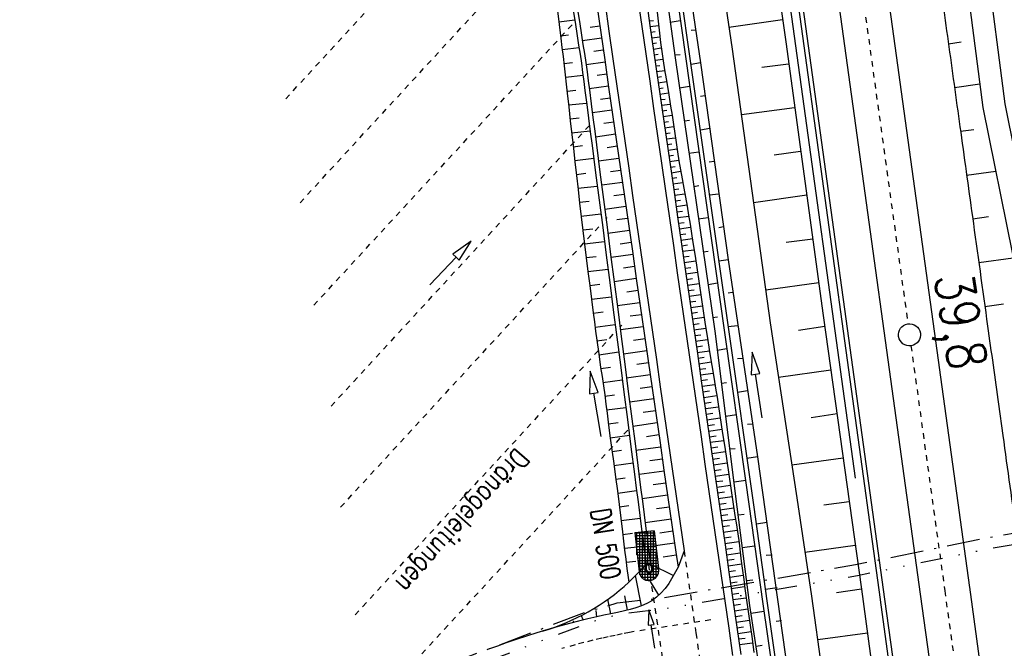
# Model space of a CAD drawing. Extents: x 446457 to 447032, y 444506 to 445688.
# Tile 33 of 83: x 446632 to 446721, y 444925 to 444982. Entities that reach past the tile are written whole.
import ezdxf

# ---------------------------------------------------------------- set-up
doc = ezdxf.new("R2010")
doc.units = 0
doc.header["$LTSCALE"] = 2
doc.header["$MEASUREMENT"] = 0
for name, pattern in [('ACAD_ISO03W100', [0.5, 0.25, -0.25]), ('ACAD_ISO10W100W', [0.5, 0.25, -0.25]), ('AUSGEZOGEN', [0]), ('BAB-FM2', [2.6, 1.5, -0.5, 0.1, -0.5]), ('GETRENNTX3', [3.25, 1, -0.75, 0, -0.75, 0, -0.75]), ('PUNKTX2', [0.5, 0.25, -0.25]), ('STRICHLINIEX2', [0.5, 0.25, -0.25])]:
    doc.linetypes.add(name, pattern=pattern)
for name, color, linetype in [('BAB_FM', 5, 'BAB-FM2'), ('DB-Bahnachse', 7, 'CONTINUOUS'), ('DB-Böschungen', 15, 'CONTINUOUS'), ('DB-Gleisachse', 7, 'CONTINUOUS'), ('DB-GRABEN', 15, 'AUSGEZOGEN'), ('DB-Kabelanlagen', 15, 'CONTINUOUS'), ('DB-Lärmschutz-_Stützwände', 15, 'CONTINUOUS'), ('DB-vorhandene_Dränagen', 15, 'CONTINUOUS'), ('DB-Wegböschungen', 15, 'CONTINUOUS'), ('DB-Wege', 15, 'CONTINUOUS'), ('FBRTOP', 250, 'AUSGEZOGEN'), ('MULDE', 250, 'AUSGEZOGEN'), ('TELEKOM', 4, 'GETRENNTX3')]:
    doc.layers.add(name, color=color, linetype=linetype)
doc.styles.add('ROMANS', font='romans.shx', dxfattribs={"width": 0.8})

msp = doc.modelspace()

# ---------------------------------------------------------------- linework, layer by layer
at = {"layer": 'BAB_FM', "flags": 128}
msp.add_lwpolyline([(446636.155, 444910.669), (446682.966, 444928.405), (446685.697, 444929.181), (446689.979, 444929.683), (446707.256, 444932.65), (446718.878, 444935.032), (446730.2, 444937.013), (446744.387, 444939.464)], dxfattribs=at)
at = {"layer": 'DB-Bahnachse', "linetype": 'ACAD_ISO10W100W'}
for p, q in [((446698.609, 445051.521), (446712.004, 444954.441)), ((446712.278, 444952.459), (446715.337, 444930.291)), ((446715.332, 444930.29), (446725.718, 444855.385))]:
    msp.add_line(p, q, dxfattribs=at)
at = {"layer": 'DB-Bahnachse', "linetype": 'Continuous'}
msp.add_ellipse((446712.141, 444953.45), major_axis=(-0.707, 0.707), ratio=1, start_param=2.514591, end_param=8.797776, dxfattribs=at)
at = {"layer": 'DB-Böschungen', "linetype": 'Continuous'}
for p, q in [((446697.542, 445004.692), (446700.94, 444979.942)), ((446692.392, 445003.993), (446696.09, 444979.292)), ((446700.641, 444981.942), (446695.791, 444981.242)), ((446700.94, 444979.942), (446704.339, 444955.192)), ((446696.09, 444979.292), (446699.538, 444954.542)), ((446701.19, 444977.942), (446698.79, 444977.642)), ((446701.74, 444973.992), (446696.94, 444973.342)), ((446702.29, 444970.042), (446699.89, 444969.692)), ((446702.839, 444966.092), (446698.039, 444965.392)), ((446703.389, 444962.092), (446700.989, 444961.792)), ((446703.939, 444958.142), (446699.139, 444957.492)), ((446704.339, 444955.192), (446707.787, 444930.441)), ((446699.538, 444954.542), (446701.94, 444938.692)), ((446704.488, 444954.192), (446702.088, 444953.842)), ((446705.038, 444950.242), (446700.288, 444949.592)), ((446705.588, 444946.292), (446703.238, 444945.942)), ((446706.138, 444942.292), (446701.487, 444941.642)), ((446701.937, 444938.692), (446703.287, 444929.792)), ((446706.687, 444938.342), (446704.387, 444938.042)), ((446707.237, 444934.392), (446702.687, 444933.742)), ((446707.787, 444930.441), (446705.537, 444930.092)), ((446707.787, 444930.441), (446711.185, 444905.641)), ((446703.287, 444929.792), (446706.685, 444905.042)), ((446708.336, 444926.441), (446703.836, 444925.842))]:
    msp.add_line(p, q, dxfattribs=at)
at = {"layer": 'DB-Böschungen'}
for p, q in [((446715.668, 444979.786), (446716.835, 444979.948)), ((446716.217, 444975.824), (446718.517, 444976.143)), ((446716.767, 444971.862), (446717.964, 444972.028)), ((446717.316, 444967.9), (446719.954, 444968.266)), ((446717.866, 444963.938), (446719.307, 444964.138)), ((446718.416, 444959.976), (446721.54, 444960.41)), ((446718.966, 444956.014), (446720.65, 444956.248))]:
    msp.add_line(p, q, dxfattribs=at)
for points in [[(446711.416, 445030.863), (446710.532, 445029.186), (446709.667, 445027.545, 0.077913), (446709.366, 445026.666, 0.077759), (446709.348, 445025.736, 0.000152), (446709.483, 445024.756, 0.000128), (446709.644, 445023.591, 0.000001), (446710.729, 445015.744, 0.000102), (446710.743, 445015.641, 0.000225), (446711.293, 445011.691, -0.000047), (446711.843, 445007.741, -0.000121), (446712.55, 445002.643, -0.00009), (446713.492, 444995.841, -0.001346), (446714.606, 444987.618, 0.001451), (446715.64, 444979.991, 0.000022), (446716.71, 444972.28, 0.00002), (446717.839, 444964.141, 0.000001), (446719.213, 444954.241, -0.000001), (446720.197, 444947.158, -0.000021)], [(446720.197, 444947.158, 0), (446720.588, 444944.34, -0.000021), (446721.861, 444935.165, -0.000029), (446722.786, 444928.49, -0.002076), (446723.586, 444922.54, 0.002062), (446724.385, 444916.59, 0.000001), (446725.21, 444910.64, -0.000001), (446726.034, 444904.69), (446727.684, 444892.79, -0.000854), (446728.612, 444886.001, 0.000446), (446730.382, 444872.99, 0.000157), (446732.831, 444855.14, 0.000129), (446735.829, 444833.389, 0.000159), (446738.898, 444811.216, 0.000371), (446740.226, 444801.689, 0.000108), (446740.815, 444797.499, 0.000023), (446743.574, 444777.889, 0.000089), (446747.32, 444751.314, 0.000421), (446748.115, 444745.715, 0.00098), (446748.299, 444744.447, -0.000042), (446752.686, 444714.558, -0.000256), (446753.859, 444706.53, -0.000116), (446756.426, 444688.877)]]:
    msp.add_lwpolyline(points, format="xyb", dxfattribs=at)
at = {"layer": 'DB-Gleisachse', "linetype": 'Continuous'}
for p, q in [((446681.452, 445192.327), (446717.565, 444930.598)), ((446677.008, 445191.614), (446713.108, 444929.983)), ((446713.104, 444929.981), (446730.914, 444801.53)), ((446717.561, 444930.599), (446735.371, 444802.148))]:
    msp.add_line(p, q, dxfattribs=at)
at = {"layer": 'DB-GRABEN', "linetype": 'Continuous'}
for p, q in [((446687.58, 445003.267), (446690.928, 444978.517)), ((446688.33, 445003.367), (446691.878, 444978.617)), ((446688.73, 445003.417), (446692.228, 444978.667)), ((446689.679, 445001.767), (446693.228, 444978.067)), ((446691.378, 444981.867), (446690.478, 444981.717)), ((446692.778, 444981.017), (446692.378, 444980.967)), ((446690.878, 444978.767), (446691.378, 444978.817)), ((446690.928, 444978.517), (446694.526, 444953.767)), ((446691.878, 444978.617), (446695.376, 444953.867)), ((446692.228, 444978.667), (446695.776, 444953.917)), ((446693.228, 444978.067), (446692.378, 444977.917)), ((446693.228, 444978.067), (446695.726, 444960.217)), ((446692.227, 444975.917), (446691.327, 444975.767)), ((446693.627, 444975.067), (446693.227, 444975.017)), ((446691.777, 444972.817), (446692.227, 444972.867)), ((446694.077, 444972.117), (446693.227, 444971.967)), ((446693.077, 444969.967), (446692.177, 444969.867)), ((446694.477, 444969.117), (446694.027, 444969.067)), ((446692.627, 444966.867), (446693.077, 444966.967)), ((446694.877, 444966.167), (446694.027, 444966.067)), ((446693.926, 444964.017), (446693.026, 444963.917)), ((446695.326, 444963.217), (446694.876, 444963.117)), ((446693.476, 444960.967), (446693.926, 444961.017)), ((446695.726, 444960.217), (446694.876, 444960.117)), ((446695.726, 444960.217), (446698.375, 444942.416)), ((446694.776, 444958.117), (446693.926, 444957.967)), ((446696.126, 444957.267), (446695.726, 444957.217)), ((446694.326, 444955.017), (446694.776, 444955.067)), ((446695.376, 444953.867), (446697.325, 444940.067)), ((446696.576, 444954.267), (446695.726, 444954.167)), ((446695.776, 444953.917), (446698.014, 444938.065)), ((446694.526, 444953.767), (446696.533, 444937.868)), ((446695.625, 444952.167), (446694.725, 444952.017)), ((446697.025, 444951.317), (446696.575, 444951.267)), ((446697.912, 444951.865), (446697.811, 444949.828)), ((446698.603, 444949.946), (446697.912, 444951.865)), ((446697.811, 444949.828), (446698.207, 444949.887)), ((446698.207, 444949.887), (446698.603, 444949.946)), ((446698.796, 444945.93), (446698.207, 444949.887)), ((446695.125, 444949.067), (446695.575, 444949.117)), ((446697.475, 444948.367), (446696.575, 444948.217)), ((446696.475, 444946.217), (446695.525, 444946.067)), ((446697.925, 444945.366), (446697.475, 444945.317)), ((446695.875, 444943.117), (446696.375, 444943.167)), ((446698.375, 444942.416), (446697.425, 444942.267)), ((446698.375, 444942.416), (446703.422, 444906.766)), ((446697.325, 444940.267), (446696.275, 444940.117)), ((446697.336, 444940.068), (446698.874, 444929.116)), ((446696.524, 444937.867), (446697.674, 444928.967)), ((446698.024, 444938.067), (446699.274, 444929.166)), ((446696.674, 444937.167), (446697.174, 444937.217)), ((446699.274, 444936.466), (446698.274, 444936.316)), ((446698.124, 444934.317), (446697.024, 444934.167)), ((446699.724, 444933.516), (446699.174, 444933.466)), ((446697.424, 444931.217), (446697.974, 444931.267)), ((446700.174, 444930.566), (446699.124, 444930.416)), ((446697.674, 444928.967), (446701.422, 444904.216)), ((446698.874, 444929.116), (446702.422, 444904.366)), ((446699.274, 444929.166), (446702.822, 444904.416)), ((446698.974, 444928.416), (446697.824, 444928.217)), ((446700.574, 444927.566), (446700.074, 444927.516)), ((446698.273, 444925.267), (446698.823, 444925.366))]:
    msp.add_line(p, q, dxfattribs=at)
at = {"layer": 'DB-Kabelanlagen', "linetype": 'Continuous'}
for p, q in [((446673.392, 445191.115), (446709.492, 444929.484)), ((446673.789, 445191.169), (446709.888, 444929.539)), ((446709.488, 444929.48), (446727.298, 444801.029)), ((446709.885, 444929.535), (446727.694, 444801.084))]:
    msp.add_line(p, q, dxfattribs=at)
at = {"layer": 'DB-Lärmschutz-_Stützwände', "linetype": 'Continuous'}
msp.add_line((446693.688, 445038.532), (446707.22, 444940.461), dxfattribs=at)
at = {"layer": 'DB-vorhandene_Dränagen', "linetype": 'ACAD_ISO03W100'}
for p, q in [((446655.691, 444974.798), (446679.021, 445000.137)), ((446656.988, 444965.394), (446680.456, 444990.883)), ((446658.233, 444956.119), (446681.866, 444981.786)), ((446659.803, 444946.998), (446683.184, 444972.392)), ((446684.678, 444963.937), (446684.792, 444964.061)), ((446660.659, 444937.85), (446684.324, 444963.552)), ((446685.942, 444954.145), (446686.104, 444954.321)), ((446661.972, 444928.111), (446685.588, 444953.761)), ((446663.273, 444919.436), (446686.731, 444944.913))]:
    msp.add_line(p, q, dxfattribs=at)
at = {"layer": 'DB-vorhandene_Dränagen', "linetype": 'Continuous'}
for p, q in [((446672.49, 444961.932), (446670.822, 444960.757)), ((446671.402, 444960.206), (446672.49, 444961.932)), ((446668.721, 444957.964), (446671.112, 444960.481)), ((446670.822, 444960.757), (446671.112, 444960.481)), ((446671.112, 444960.481), (446671.402, 444960.206))]:
    msp.add_line(p, q, dxfattribs=at)
at = {"layer": 'DB-Wegböschungen', "linetype": 'Continuous'}
for p, q in [((446683.845, 444983.273), (446684.203, 444980.798)), ((446688.299, 444983.916), (446688.657, 444981.442)), ((446689.148, 444984.039), (446689.428, 444981.554)), ((446680.276, 444982.757), (446680.428, 444981.516)), ((446681.685, 444982.96), (446681.876, 444981.725)), ((446682.081, 444983.018), (446682.271, 444981.782)), ((446680.398, 444981.76), (446681.844, 444981.932)), ((446680.428, 444981.516), (446680.584, 444980.275)), ((446681.876, 444981.725), (446682.068, 444980.49)), ((446682.271, 444981.782), (446682.464, 444980.547)), ((446688.599, 444981.841), (446688.991, 444981.897)), ((446689.428, 444981.554), (446689.52, 444980.725)), ((446680.555, 444980.503), (446681.296, 444980.595)), ((446684.118, 444981.385), (446683.244, 444981.264)), ((446684.203, 444980.798), (446684.561, 444978.324)), ((446688.657, 444981.442), (446689.014, 444978.968)), ((446688.672, 444981.333), (446689.44, 444981.442)), ((446688.746, 444980.824), (446689.122, 444980.878)), ((446689.52, 444980.725), (446689.617, 444979.897)), ((446680.584, 444980.275), (446680.689, 444979.449)), ((446682.068, 444980.49), (446682.199, 444979.667)), ((446682.464, 444980.547), (446682.595, 444979.724)), ((446684.275, 444980.297), (446682.542, 444980.056)), ((446682.595, 444979.724), (446682.724, 444978.901)), ((446688.819, 444980.316), (446689.555, 444980.42)), ((446688.893, 444979.808), (446689.254, 444979.859)), ((446689.617, 444979.897), (446689.726, 444979.071)), ((446680.689, 444979.449), (446680.794, 444978.622)), ((446680.714, 444979.25), (446682.235, 444979.439)), ((446682.199, 444979.667), (446682.329, 444978.843)), ((446682.329, 444978.843), (446682.452, 444978.019)), ((446682.724, 444978.901), (446682.847, 444978.077)), ((446684.433, 444979.209), (446683.573, 444979.089)), ((446688.966, 444979.3), (446689.681, 444979.401)), ((446689.014, 444978.968), (446689.372, 444976.493)), ((446689.04, 444978.791), (446689.396, 444978.842)), ((446689.726, 444979.071), (446689.85, 444978.247)), ((446680.794, 444978.622), (446680.895, 444977.794)), ((446680.871, 444977.996), (446681.649, 444978.093)), ((446682.452, 444978.019), (446682.565, 444977.194)), ((446682.847, 444978.077), (446682.961, 444977.251)), ((446684.59, 444978.12), (446682.875, 444977.881)), ((446684.561, 444978.324), (446684.918, 444975.85)), ((446689.113, 444978.283), (446689.828, 444978.384)), ((446689.85, 444978.247), (446689.985, 444977.424)), ((446680.895, 444977.794), (446680.991, 444976.966)), ((446682.565, 444977.194), (446682.672, 444976.367)), ((446682.961, 444977.251), (446683.068, 444976.424)), ((446684.747, 444977.032), (446683.884, 444976.912)), ((446689.187, 444977.775), (446689.548, 444977.826)), ((446689.26, 444977.266), (446689.994, 444977.37)), ((446689.985, 444977.424), (446690.124, 444976.602)), ((446680.991, 444976.966), (446681.083, 444976.137)), ((446681.016, 444976.749), (446682.6, 444976.93)), ((446681.083, 444976.137), (446681.173, 444975.309)), ((446682.672, 444976.367), (446682.777, 444975.54)), ((446683.068, 444976.424), (446683.173, 444975.598)), ((446689.334, 444976.758), (446689.707, 444976.811)), ((446689.372, 444976.493), (446689.729, 444974.019)), ((446689.407, 444976.25), (446690.165, 444976.357)), ((446690.124, 444976.602), (446690.33, 444975.369)), ((446681.153, 444975.497), (446681.957, 444975.585)), ((446681.173, 444975.309), (446681.309, 444974.065)), ((446682.777, 444975.54), (446682.936, 444974.3)), ((446684.905, 444975.944), (446683.16, 444975.701)), ((446683.173, 444975.598), (446683.332, 444974.358)), ((446684.918, 444975.85), (446685.276, 444973.376)), ((446689.481, 444975.741), (446689.865, 444975.796)), ((446689.554, 444975.233), (446690.334, 444975.344)), ((446690.33, 444975.369), (446690.527, 444974.134)), ((446681.29, 444974.245), (446682.921, 444974.416)), ((446683.332, 444974.358), (446683.493, 444973.118)), ((446685.062, 444974.856), (446684.181, 444974.733)), ((446689.628, 444974.725), (446690.022, 444974.781)), ((446681.309, 444974.065), (446681.446, 444972.822)), ((446682.936, 444974.3), (446683.097, 444973.061)), ((446685.219, 444973.767), (446683.441, 444973.519)), ((446689.701, 444974.216), (446690.496, 444974.329)), ((446689.729, 444974.019), (446690.087, 444971.545)), ((446689.774, 444973.708), (446690.175, 444973.765)), ((446690.527, 444974.134), (446690.652, 444973.311)), ((446681.428, 444972.989), (446682.256, 444973.076)), ((446681.446, 444972.822), (446681.582, 444971.579)), ((446683.097, 444973.061), (446683.257, 444971.821)), ((446683.493, 444973.118), (446683.653, 444971.878)), ((446685.376, 444972.679), (446684.479, 444972.554)), ((446685.276, 444973.376), (446685.633, 444970.901)), ((446689.848, 444973.2), (446690.651, 444973.314)), ((446689.921, 444972.692), (446690.324, 444972.749)), ((446690.652, 444973.311), (446690.774, 444972.486)), ((446681.566, 444971.729), (446683.245, 444971.914)), ((446683.257, 444971.821), (446683.417, 444970.581)), ((446683.653, 444971.878), (446683.813, 444970.638)), ((446689.995, 444972.183), (446690.801, 444972.298)), ((446690.068, 444971.675), (446690.472, 444971.732)), ((446690.774, 444972.486), (446690.894, 444971.662)), ((446681.582, 444971.579), (446681.722, 444970.336)), ((446685.534, 444971.591), (446683.723, 444971.338)), ((446685.633, 444970.901), (446685.991, 444968.427)), ((446690.087, 444971.545), (446690.445, 444969.071)), ((446690.142, 444971.167), (446690.951, 444971.281)), ((446690.894, 444971.662), (446691.017, 444970.837)), ((446691.017, 444970.837), (446691.144, 444970.014)), ((446681.706, 444970.47), (446682.556, 444970.567)), ((446681.722, 444970.336), (446681.865, 444969.094)), ((446683.417, 444970.581), (446683.737, 444968.101)), ((446683.813, 444970.638), (446684.133, 444968.158)), ((446685.691, 444970.502), (446684.777, 444970.375)), ((446690.215, 444970.658), (446690.621, 444970.716)), ((446690.289, 444970.15), (446691.105, 444970.266)), ((446691.144, 444970.014), (446691.278, 444969.191)), ((446681.851, 444969.211), (446683.568, 444969.415)), ((446681.865, 444969.094), (446682.009, 444967.851)), ((446685.848, 444969.414), (446684.004, 444969.157)), ((446690.362, 444969.642), (446690.774, 444969.7)), ((446690.436, 444969.133), (446691.268, 444969.251)), ((446690.445, 444969.071), (446690.802, 444966.596)), ((446691.278, 444969.191), (446691.42, 444968.369)), ((446684.133, 444968.158), (446684.453, 444965.679)), ((446686.006, 444968.326), (446685.075, 444968.196)), ((446685.991, 444968.427), (446686.349, 444965.953)), ((446690.509, 444968.625), (446690.932, 444968.685)), ((446690.583, 444968.117), (446691.443, 444968.239)), ((446691.42, 444968.369), (446691.568, 444967.549)), ((446681.997, 444967.956), (446682.863, 444968.059)), ((446682.009, 444967.851), (446682.151, 444966.609)), ((446683.737, 444968.101), (446684.057, 444965.622)), ((446686.163, 444967.237), (446684.286, 444966.976)), ((446690.656, 444967.608), (446691.095, 444967.671)), ((446690.729, 444967.1), (446691.627, 444967.227)), ((446691.568, 444967.549), (446691.718, 444966.729)), ((446682.141, 444966.701), (446683.891, 444966.91)), ((446682.151, 444966.609), (446682.294, 444965.367)), ((446690.802, 444966.596), (446691.16, 444964.122)), ((446690.803, 444966.592), (446691.261, 444966.657)), ((446691.718, 444966.729), (446691.869, 444965.908)), ((446682.285, 444965.446), (446683.169, 444965.551)), ((446684.057, 444965.622), (446684.377, 444963.142)), ((446684.453, 444965.679), (446684.773, 444963.199)), ((446686.32, 444966.149), (446685.373, 444966.017)), ((446686.349, 444965.953), (446686.706, 444963.478)), ((446690.876, 444966.084), (446691.812, 444966.216)), ((446690.95, 444965.575), (446691.427, 444965.643)), ((446691.869, 444965.908), (446692.016, 444965.088)), ((446682.294, 444965.367), (446682.444, 444964.125)), ((446686.477, 444965.061), (446684.567, 444964.794)), ((446691.023, 444965.067), (446691.995, 444965.205)), ((446691.097, 444964.559), (446691.59, 444964.629)), ((446692.016, 444965.088), (446692.158, 444964.266)), ((446682.435, 444964.192), (446684.215, 444964.404)), ((446682.444, 444964.125), (446682.596, 444962.884)), ((446686.635, 444963.972), (446685.671, 444963.838)), ((446691.16, 444964.122), (446691.517, 444961.648)), ((446691.17, 444964.05), (446692.171, 444964.192)), ((446692.158, 444964.266), (446692.293, 444963.444)), ((446682.589, 444962.938), (446683.483, 444963.044)), ((446682.596, 444962.884), (446682.747, 444961.643)), ((446684.377, 444963.142), (446684.698, 444960.662)), ((446684.773, 444963.199), (446685.094, 444960.719)), ((446686.792, 444962.884), (446684.849, 444962.613)), ((446686.706, 444963.478), (446687.064, 444961.004)), ((446691.244, 444963.542), (446691.749, 444963.614)), ((446691.317, 444963.034), (446692.335, 444963.178)), ((446692.293, 444963.444), (446692.422, 444962.621)), ((446682.742, 444961.684), (446684.538, 444961.898)), ((446691.391, 444962.525), (446691.903, 444962.598)), ((446691.464, 444962.017), (446692.493, 444962.163)), ((446692.422, 444962.621), (446692.548, 444961.797)), ((446682.747, 444961.643), (446682.897, 444960.402)), ((446686.949, 444961.796), (446685.97, 444961.659)), ((446687.064, 444961.004), (446687.421, 444958.53)), ((446691.517, 444961.648), (446691.875, 444959.173)), ((446691.538, 444961.509), (446692.054, 444961.582)), ((446691.611, 444961), (446692.647, 444961.147)), ((446692.548, 444961.797), (446692.735, 444960.561)), ((446682.894, 444960.43), (446683.797, 444960.537)), ((446682.897, 444960.402), (446683.048, 444959.161)), ((446684.698, 444960.662), (446685.018, 444958.182)), ((446685.094, 444960.719), (446685.414, 444958.24)), ((446687.107, 444960.707), (446685.131, 444960.432)), ((446691.684, 444960.492), (446692.204, 444960.566)), ((446691.758, 444959.984), (446692.8, 444960.132)), ((446692.735, 444960.561), (446692.921, 444959.325)), ((446683.046, 444959.172), (446684.861, 444959.396)), ((446687.264, 444959.619), (446686.268, 444959.48)), ((446691.831, 444959.476), (446692.354, 444959.55)), ((446692.921, 444959.325), (446693.106, 444958.088)), ((446683.048, 444959.161), (446683.202, 444957.92)), ((446687.421, 444958.531), (446685.412, 444958.251)), ((446687.421, 444958.53), (446687.779, 444956.055)), ((446691.875, 444959.173), (446692.233, 444956.699)), ((446691.905, 444958.967), (446692.952, 444959.116)), ((446691.978, 444958.459), (446692.503, 444958.533)), ((446683.202, 444957.92), (446683.362, 444956.68)), ((446683.203, 444957.914), (446684.112, 444958.031)), ((446685.018, 444958.182), (446685.338, 444955.703)), ((446685.414, 444958.24), (446685.734, 444955.76)), ((446687.578, 444957.442), (446686.566, 444957.301)), ((446692.052, 444957.951), (446693.104, 444958.1)), ((446692.125, 444957.442), (446692.653, 444957.517)), ((446693.106, 444958.088), (446693.29, 444956.852)), ((446683.362, 444956.68), (446683.523, 444955.44)), ((446683.365, 444956.657), (446685.184, 444956.898)), ((446692.199, 444956.934), (446693.256, 444957.084)), ((446692.233, 444956.699), (446692.59, 444954.225)), ((446693.29, 444956.852), (446693.473, 444955.615)), ((446685.338, 444955.703), (446685.658, 444953.223)), ((446687.736, 444956.354), (446685.694, 444956.07)), ((446685.734, 444955.76), (446686.054, 444953.28)), ((446687.779, 444956.055), (446688.136, 444953.581)), ((446692.272, 444956.426), (446692.801, 444956.501)), ((446692.346, 444955.917), (446693.406, 444956.068)), ((446683.523, 444955.44), (446683.629, 444954.614)), ((446683.527, 444955.405), (446684.436, 444955.525)), ((446687.893, 444955.266), (446686.864, 444955.122)), ((446692.419, 444955.409), (446692.95, 444955.484)), ((446692.493, 444954.901), (446693.557, 444955.052)), ((446693.473, 444955.615), (446693.659, 444954.379)), ((446683.629, 444954.614), (446683.735, 444953.787)), ((446683.688, 444954.152), (446685.507, 444954.392)), ((446688.05, 444954.178), (446685.975, 444953.888)), ((446692.566, 444954.392), (446693.1, 444954.468)), ((446692.59, 444954.225), (446692.948, 444951.751)), ((446692.639, 444953.884), (446693.712, 444954.036)), ((446693.659, 444954.379), (446693.853, 444953.144)), ((446683.735, 444953.787), (446683.844, 444952.961)), ((446683.853, 444952.895), (446684.76, 444953.019)), ((446685.658, 444953.223), (446685.978, 444950.743)), ((446686.054, 444953.28), (446686.374, 444950.8)), ((446688.208, 444953.089), (446687.162, 444952.943)), ((446688.136, 444953.581), (446688.494, 444951.107)), ((446692.713, 444953.376), (446693.252, 444953.452)), ((446692.786, 444952.868), (446693.873, 444953.022)), ((446693.853, 444953.144), (446694.052, 444951.91)), ((446683.844, 444952.961), (446684.015, 444951.723)), ((446692.86, 444952.359), (446693.407, 444952.437)), ((446684.015, 444951.723), (446684.195, 444950.486)), ((446684.027, 444951.64), (446685.829, 444951.894)), ((446688.365, 444952.001), (446686.257, 444951.707)), ((446692.933, 444951.851), (446694.036, 444952.007)), ((446692.948, 444951.751), (446693.305, 444949.276)), ((446693.007, 444951.343), (446693.562, 444951.421)), ((446694.052, 444951.91), (446694.252, 444950.676)), ((446684.195, 444950.486), (446684.319, 444949.661)), ((446684.21, 444950.386), (446685.1, 444950.516)), ((446685.978, 444950.743), (446686.298, 444948.264)), ((446686.374, 444950.8), (446686.694, 444948.321)), ((446688.522, 444950.913), (446687.46, 444950.765)), ((446688.494, 444951.107), (446688.852, 444948.633)), ((446693.08, 444950.834), (446694.2, 444950.993)), ((446693.154, 444950.326), (446693.718, 444950.406)), ((446694.252, 444950.676), (446694.454, 444949.442)), ((446683.239, 444950.149), (446683.173, 444948.11)), ((446683.963, 444948.242), (446683.239, 444950.149)), ((446684.319, 444949.661), (446684.441, 444948.837)), ((446688.679, 444949.824), (446686.538, 444949.526)), ((446693.227, 444949.818), (446694.366, 444949.979)), ((446694.454, 444949.442), (446694.592, 444948.62)), ((446684.396, 444949.14), (446686.153, 444949.388)), ((446684.441, 444948.837), (446684.558, 444948.012)), ((446688.837, 444948.736), (446687.758, 444948.586)), ((446688.852, 444948.633), (446689.209, 444946.158)), ((446693.301, 444949.309), (446693.875, 444949.391)), ((446693.305, 444949.276), (446693.663, 444946.802)), ((446693.374, 444948.801), (446694.534, 444948.965)), ((446694.592, 444948.62), (446694.728, 444947.798)), ((446683.173, 444948.11), (446683.568, 444948.176)), ((446683.568, 444948.176), (446683.963, 444948.242)), ((446684.226, 444944.231), (446683.568, 444948.176)), ((446684.558, 444948.012), (446684.666, 444947.186)), ((446684.573, 444947.898), (446685.444, 444948.013)), ((446686.298, 444948.264), (446686.618, 444945.784)), ((446686.694, 444948.321), (446687.014, 444945.841)), ((446688.994, 444947.648), (446686.82, 444947.345)), ((446693.448, 444948.293), (446694.033, 444948.376)), ((446693.521, 444947.784), (446694.703, 444947.952)), ((446694.728, 444947.798), (446694.861, 444946.975)), ((446684.666, 444947.186), (446684.769, 444946.359)), ((446684.733, 444946.648), (446686.478, 444946.871)), ((446693.594, 444947.276), (446694.19, 444947.361)), ((446693.663, 444946.802), (446694.021, 444944.328)), ((446693.668, 444946.768), (446694.867, 444946.938)), ((446694.861, 444946.975), (446694.989, 444946.152)), ((446684.769, 444946.359), (446684.873, 444945.532)), ((446687.014, 444945.841), (446687.334, 444943.361)), ((446689.151, 444946.559), (446688.056, 444946.407)), ((446689.209, 444946.158), (446689.567, 444943.684)), ((446693.741, 444946.259), (446694.344, 444946.345)), ((446693.815, 444945.751), (446695.024, 444945.923)), ((446694.989, 444946.152), (446695.113, 444945.328)), ((446684.873, 444945.532), (446685.035, 444944.292)), ((446684.89, 444945.395), (446685.765, 444945.507)), ((446686.618, 444945.784), (446686.938, 444943.304)), ((446689.309, 444945.471), (446687.102, 444945.163)), ((446693.888, 444945.243), (446694.494, 444945.329)), ((446695.113, 444945.328), (446695.236, 444944.503)), ((446685.035, 444944.292), (446685.203, 444943.053)), ((446685.056, 444944.139), (446686.801, 444944.369)), ((446689.466, 444944.383), (446688.354, 444944.228)), ((446693.962, 444944.735), (446695.176, 444944.907)), ((446694.021, 444944.328), (446694.378, 444941.853)), ((446694.035, 444944.226), (446694.643, 444944.312)), ((446695.236, 444944.503), (446695.422, 444943.267)), ((446686.938, 444943.304), (446687.258, 444940.824)), ((446687.334, 444943.361), (446687.654, 444940.882)), ((446689.623, 444943.294), (446687.383, 444942.982)), ((446689.567, 444943.684), (446689.924, 444941.21)), ((446694.109, 444943.718), (446695.328, 444943.891)), ((446694.182, 444943.21), (446694.794, 444943.296)), ((446695.422, 444943.267), (446695.61, 444942.031)), ((446685.203, 444943.053), (446685.373, 444941.815)), ((446685.226, 444942.887), (446686.094, 444943.002)), ((446694.256, 444942.701), (446695.482, 444942.875)), ((446694.329, 444942.193), (446694.944, 444942.28)), ((446685.373, 444941.815), (446685.542, 444940.576)), ((446685.397, 444941.635), (446687.124, 444941.863)), ((446689.78, 444942.206), (446688.652, 444942.049)), ((446694.378, 444941.853), (446694.736, 444939.379)), ((446694.403, 444941.685), (446695.636, 444941.86)), ((446695.61, 444942.031), (446695.797, 444940.795)), ((446685.542, 444940.576), (446685.708, 444939.337)), ((446685.568, 444940.383), (446686.427, 444940.497)), ((446687.258, 444940.824), (446687.418, 444939.584)), ((446687.654, 444940.882), (446687.814, 444939.642)), ((446689.938, 444941.118), (446687.665, 444940.801)), ((446689.924, 444941.21), (446690.282, 444938.735)), ((446694.476, 444941.176), (446695.095, 444941.264)), ((446694.549, 444940.668), (446695.79, 444940.844)), ((446695.797, 444940.795), (446695.982, 444939.559)), ((446687.814, 444939.642), (446687.974, 444938.402)), ((446690.095, 444940.029), (446688.95, 444939.87)), ((446694.623, 444940.16), (446695.244, 444940.248)), ((446694.696, 444939.651), (446695.942, 444939.828)), ((446685.708, 444939.337), (446685.872, 444938.098)), ((446685.736, 444939.131), (446687.447, 444939.357)), ((446687.418, 444939.584), (446687.579, 444938.345)), ((446690.252, 444938.941), (446687.946, 444938.62)), ((446690.282, 444938.735), (446690.64, 444936.261)), ((446694.736, 444939.379), (446695.093, 444936.905)), ((446694.77, 444939.143), (446695.394, 444939.232)), ((446694.843, 444938.635), (446696.093, 444938.812)), ((446695.982, 444939.559), (446696.165, 444938.323)), ((446685.872, 444938.098), (446686.03, 444936.858)), ((446685.9, 444937.883), (446686.755, 444937.992)), ((446687.579, 444938.345), (446687.74, 444937.105)), ((446687.974, 444938.402), (446688.136, 444937.162)), ((446690.41, 444937.853), (446689.249, 444937.691)), ((446694.917, 444938.127), (446695.542, 444938.215)), ((446696.165, 444938.323), (446696.351, 444937.087)), ((446687.74, 444937.105), (446687.899, 444935.865)), ((446688.136, 444937.162), (446688.295, 444935.922)), ((446694.99, 444937.618), (446696.244, 444937.796)), ((446695.064, 444937.11), (446695.692, 444937.199)), ((446696.351, 444937.087), (446696.479, 444936.263)), ((446686.03, 444936.858), (446686.179, 444935.616)), ((446686.057, 444936.633), (446687.774, 444936.844)), ((446690.567, 444936.764), (446688.229, 444936.439)), ((446690.64, 444936.261), (446690.997, 444933.787)), ((446695.093, 444936.905), (446695.451, 444934.43)), ((446695.137, 444936.602), (446696.399, 444936.78)), ((446695.211, 444936.093), (446695.844, 444936.183)), ((446696.479, 444936.263), (446696.604, 444935.439)), ((446686.179, 444935.616), (446686.273, 444934.788)), ((446686.206, 444935.383), (446687.069, 444935.485)), ((446689.041, 444935.5), (446687.26, 444935.5)), ((446689.041, 444935.702), (446687.278, 444935.542)), ((446687.278, 444935.542), (446687.672, 444931.991)), ((446689.069, 444935.25), (446687.288, 444935.25)), ((446687.477, 444933.541), (446687.477, 444935.562)), ((446687.727, 444931.716), (446687.727, 444935.585)), ((446687.899, 444935.865), (446688, 444935.038)), ((446687.977, 444931.398), (446687.977, 444935.607)), ((446688.227, 444932.488), (446688.227, 444935.63)), ((446688.295, 444935.922), (446688.396, 444935.095)), ((446688.477, 444932.725), (446688.477, 444935.653)), ((446688.727, 444932.637), (446688.727, 444935.676)), ((446688.977, 444931.319), (446688.977, 444935.699)), ((446689.041, 444935.702), (446689.417, 444932.336)), ((446690.724, 444935.676), (446689.545, 444935.512)), ((446695.284, 444935.585), (446696.555, 444935.765)), ((446695.358, 444935.077), (446695.994, 444935.167)), ((446696.604, 444935.439), (446696.721, 444934.614)), ((446686.273, 444934.788), (446686.367, 444933.96)), ((446686.348, 444934.127), (446688.087, 444934.333)), ((446689.097, 444935), (446687.316, 444935)), ((446689.125, 444934.75), (446687.343, 444934.75)), ((446689.152, 444934.5), (446687.371, 444934.5)), ((446688, 444935.038), (446688.102, 444934.21)), ((446688.396, 444935.095), (446688.498, 444934.268)), ((446688.498, 444934.268), (446688.604, 444933.441)), ((446690.881, 444934.588), (446688.499, 444934.256)), ((446695.431, 444934.568), (446696.702, 444934.749)), ((446695.451, 444934.43), (446695.809, 444931.956)), ((446696.721, 444934.614), (446696.826, 444933.787)), ((446686.367, 444933.96), (446686.465, 444933.132)), ((446689.18, 444934.25), (446687.399, 444934.25)), ((446689.208, 444934), (446687.426, 444934)), ((446689.236, 444933.75), (446687.454, 444933.75)), ((446689.264, 444933.5), (446687.482, 444933.5)), ((446688.102, 444934.21), (446688.208, 444933.384)), ((446688.208, 444933.384), (446688.313, 444932.627)), ((446688.604, 444933.441), (446688.709, 444932.682)), ((446689.227, 444931.531), (446689.227, 444933.829)), ((446691.039, 444933.499), (446689.84, 444933.332)), ((446690.997, 444933.787), (446691.196, 444932.411)), ((446695.505, 444934.06), (446696.137, 444934.15)), ((446695.578, 444933.552), (446696.833, 444933.73)), ((446696.826, 444933.787), (446696.925, 444932.96)), ((446686.465, 444933.132), (446686.57, 444932.305)), ((446686.497, 444932.869), (446687.373, 444932.977)), ((446688.313, 444932.627), (446686.741, 444931.067)), ((446689.292, 444933.25), (446687.51, 444933.25)), ((446689.32, 444933), (446687.537, 444933)), ((446689.348, 444932.75), (446687.565, 444932.75)), ((446688.231, 444932.5), (446687.593, 444932.5)), ((446688.256, 444932.509), (446688.242, 444932.461)), ((446688.276, 444932.554), (446688.256, 444932.509)), ((446688.3, 444932.596), (446688.276, 444932.554)), ((446688.329, 444932.632), (446688.3, 444932.596)), ((446688.709, 444932.682), (446688.313, 444932.627)), ((446688.336, 444932.506), (446688.322, 444932.464)), ((446688.362, 444932.664), (446688.329, 444932.632)), ((446688.354, 444932.544), (446688.336, 444932.506)), ((446688.377, 444932.577), (446688.354, 444932.544)), ((446688.398, 444932.689), (446688.362, 444932.664)), ((446688.404, 444932.605), (446688.377, 444932.577)), ((446688.436, 444932.708), (446688.398, 444932.689)), ((446688.434, 444932.628), (446688.404, 444932.605)), ((446688.466, 444932.644), (446688.434, 444932.628)), ((446688.477, 444932.721), (446688.436, 444932.708)), ((446688.501, 444932.654), (446688.466, 444932.644)), ((446688.519, 444932.727), (446688.477, 444932.721)), ((446688.536, 444932.657), (446688.501, 444932.654)), ((446688.562, 444932.727), (446688.519, 444932.727)), ((446688.573, 444932.653), (446688.536, 444932.657)), ((446688.605, 444932.719), (446688.562, 444932.727)), ((446688.609, 444932.643), (446688.573, 444932.653)), ((446688.647, 444932.705), (446688.605, 444932.719)), ((446688.644, 444932.626), (446688.609, 444932.643)), ((446688.677, 444932.604), (446688.644, 444932.626)), ((446688.688, 444932.684), (446688.647, 444932.705)), ((446688.708, 444932.575), (446688.677, 444932.604)), ((446688.727, 444932.658), (446688.688, 444932.684)), ((446688.736, 444932.542), (446688.708, 444932.575)), ((446688.709, 444932.682), (446690.78, 444931.671)), ((446688.763, 444932.625), (446688.727, 444932.658)), ((446688.761, 444932.504), (446688.736, 444932.542)), ((446688.781, 444932.462), (446688.761, 444932.504)), ((446688.796, 444932.587), (446688.763, 444932.625)), ((446688.825, 444932.545), (446688.796, 444932.587)), ((446688.85, 444932.499), (446688.825, 444932.545)), ((446689.376, 444932.5), (446688.827, 444932.5)), ((446688.87, 444932.45), (446688.85, 444932.499)), ((446695.651, 444933.043), (446696.273, 444933.132)), ((446695.725, 444932.535), (446696.956, 444932.71)), ((446696.925, 444932.96), (446697.027, 444932.132)), ((446686.57, 444932.305), (446686.682, 444931.479)), ((446687.892, 444928.914), (446687.339, 444931.661)), ((446688.215, 444932.25), (446687.62, 444932.25)), ((446688.342, 444932), (446687.648, 444932)), ((446689.359, 444931.75), (446687.712, 444931.75)), ((446688.227, 444931.257), (446688.227, 444932.199)), ((446688.233, 444932.41), (446688.229, 444932.357)), ((446688.229, 444932.357), (446688.23, 444932.304)), ((446688.23, 444932.304), (446688.237, 444932.251)), ((446688.242, 444932.461), (446688.233, 444932.41)), ((446688.237, 444932.251), (446688.25, 444932.199)), ((446688.25, 444932.199), (446688.268, 444932.149)), ((446688.268, 444932.149), (446688.29, 444932.101)), ((446688.29, 444932.101), (446688.317, 444932.057)), ((446688.313, 444932.42), (446688.309, 444932.374)), ((446688.309, 444932.374), (446688.31, 444932.327)), ((446688.31, 444932.327), (446688.316, 444932.28)), ((446688.322, 444932.464), (446688.313, 444932.42)), ((446688.316, 444932.28), (446688.327, 444932.233)), ((446688.317, 444932.057), (446688.348, 444932.017)), ((446688.327, 444932.233), (446688.343, 444932.189)), ((446688.343, 444932.189), (446688.363, 444932.147)), ((446688.348, 444932.017), (446688.383, 444931.982)), ((446688.363, 444932.147), (446688.388, 444932.109)), ((446688.383, 444931.982), (446688.42, 444931.952)), ((446688.388, 444932.109), (446688.416, 444932.076)), ((446688.416, 444932.076), (446688.447, 444932.047)), ((446688.42, 444931.952), (446688.46, 444931.928)), ((446688.447, 444932.047), (446688.48, 444932.025)), ((446688.46, 444931.928), (446688.502, 444931.911)), ((446688.477, 444931.204), (446688.477, 444931.912)), ((446688.48, 444932.025), (446688.515, 444932.008)), ((446688.502, 444931.911), (446688.545, 444931.9)), ((446688.515, 444932.008), (446688.551, 444931.998)), ((446688.545, 444931.9), (446688.588, 444931.896)), ((446688.551, 444931.998), (446688.588, 444931.994)), ((446688.588, 444931.994), (446688.623, 444931.997)), ((446688.588, 444931.896), (446688.63, 444931.899)), ((446688.623, 444931.997), (446688.658, 444932.007)), ((446688.63, 444931.899), (446688.672, 444931.908)), ((446688.658, 444932.007), (446688.69, 444932.023)), ((446688.672, 444931.908), (446688.712, 444931.924)), ((446688.69, 444932.023), (446688.72, 444932.046)), ((446688.712, 444931.924), (446688.749, 444931.947)), ((446688.72, 444932.046), (446688.747, 444932.074)), ((446688.727, 444931.223), (446688.727, 444931.948)), ((446688.747, 444932.074), (446688.769, 444932.107)), ((446688.749, 444931.947), (446688.783, 444931.975)), ((446688.769, 444932.107), (446688.788, 444932.145)), ((446688.797, 444932.418), (446688.781, 444932.462)), ((446688.783, 444931.975), (446688.814, 444932.009)), ((446689.423, 444932), (446688.783, 444932)), ((446688.788, 444932.145), (446688.802, 444932.187)), ((446688.808, 444932.371), (446688.797, 444932.418)), ((446688.802, 444932.187), (446688.811, 444932.231)), ((446688.814, 444932.324), (446688.808, 444932.371)), ((446688.811, 444932.231), (446688.815, 444932.277)), ((446688.815, 444932.277), (446688.814, 444932.324)), ((446688.814, 444932.009), (446688.841, 444932.048)), ((446688.841, 444932.048), (446688.863, 444932.091)), ((446688.863, 444932.091), (446688.88, 444932.138)), ((446688.885, 444932.399), (446688.87, 444932.45)), ((446689.414, 444932.25), (446688.876, 444932.25)), ((446688.88, 444932.138), (446688.892, 444932.188)), ((446688.895, 444932.346), (446688.885, 444932.399)), ((446688.892, 444932.188), (446688.898, 444932.24)), ((446688.9, 444932.293), (446688.895, 444932.346)), ((446688.898, 444932.24), (446688.9, 444932.293)), ((446695.798, 444932.027), (446696.408, 444932.113)), ((446695.809, 444931.956), (446696.166, 444929.482)), ((446695.872, 444931.519), (446697.085, 444931.691)), ((446697.027, 444932.132), (446697.137, 444931.306)), ((446686.682, 444931.479), (446686.741, 444931.067)), ((446689.201, 444931.5), (446687.87, 444931.5)), ((446688.825, 444931.25), (446688.246, 444931.25)), ((446689.45, 444929.884), (446688.711, 444931.127)), ((446695.945, 444931.01), (446696.55, 444931.096)), ((446697.137, 444931.306), (446697.253, 444930.481)), ((446686.622, 444928.532), (446686.386, 444929.815)), ((446696.019, 444930.502), (446697.226, 444930.673)), ((446696.092, 444929.994), (446696.696, 444930.079)), ((446697.253, 444930.481), (446697.373, 444929.656)), ((446685.101, 444928.203), (446684.847, 444929.521)), ((446696.166, 444929.485), (446697.373, 444929.656)), ((446696.166, 444929.482), (446696.524, 444927.008)), ((446696.239, 444928.977), (446696.842, 444929.062)), ((446697.373, 444929.656), (446697.55, 444928.419)), ((446682.604, 444927.644), (446682.466, 444928.029)), ((446683.852, 444927.94), (446683.775, 444928.498)), ((446688.569, 444928.57), (446688.503, 444927.168)), ((446689.047, 444927.25), (446688.569, 444928.57)), ((446696.313, 444928.469), (446697.518, 444928.64)), ((446696.386, 444927.96), (446696.988, 444928.046)), ((446697.55, 444928.419), (446697.724, 444927.181)), ((446680.973, 444927.215), (446680.922, 444927.337)), ((446681.775, 444927.431), (446681.734, 444927.578)), ((446688.503, 444927.168), (446688.775, 444927.209)), ((446688.775, 444927.209), (446689.047, 444927.25)), ((446689.094, 444925.106), (446688.775, 444927.209)), ((446696.46, 444927.452), (446697.662, 444927.623)), ((446697.724, 444927.181), (446697.893, 444925.942)), ((446696.524, 444927.008), (446696.881, 444924.533)), ((446696.533, 444926.944), (446697.133, 444927.029)), ((446696.606, 444926.435), (446697.803, 444926.605)), ((446696.68, 444925.927), (446697.276, 444926.012)), ((446696.753, 444925.419), (446697.94, 444925.587)), ((446697.893, 444925.942), (446698.057, 444924.703))]:
    msp.add_line(p, q, dxfattribs=at)
at = {"layer": 'DB-Wegböschungen', "linetype": 'STRICHLINIEX2'}
msp.add_line((446688.515, 444932.655), (446690.284, 444920.776), dxfattribs=at)
at = {"layer": 'DB-Wegböschungen', "linetype": 'Continuous'}
for centre, major_axis, start_param, end_param in [((446688.558, 444932.094), (-0.631, 0.631), 0.901249, 4.202244), ((446673.388, 444945.49), (-13.898, 13.898), 2.639967, 3.103046)]:
    msp.add_ellipse(centre, major_axis=major_axis, ratio=1, start_param=start_param, end_param=end_param, dxfattribs=at)
at = {"layer": 'DB-Wege', "linetype": 'Continuous'}
for p, q in [((446684.588, 444983.38), (446684.945, 444980.906)), ((446687.557, 444983.809), (446687.914, 444981.335)), ((446684.945, 444980.906), (446685.303, 444978.431)), ((446687.914, 444981.335), (446688.272, 444978.861)), ((446688.272, 444978.861), (446688.63, 444976.386)), ((446685.303, 444978.431), (446685.66, 444975.957)), ((446688.63, 444976.386), (446688.987, 444973.912)), ((446685.66, 444975.957), (446686.018, 444973.483)), ((446686.018, 444973.483), (446686.376, 444971.008)), ((446688.987, 444973.912), (446689.345, 444971.438)), ((446686.376, 444971.008), (446686.733, 444968.534)), ((446689.345, 444971.438), (446689.702, 444968.963)), ((446686.733, 444968.534), (446687.091, 444966.06)), ((446689.702, 444968.963), (446690.06, 444966.489)), ((446690.06, 444966.489), (446690.418, 444964.015)), ((446687.091, 444966.06), (446687.448, 444963.586)), ((446690.418, 444964.015), (446690.775, 444961.54)), ((446687.448, 444963.586), (446687.806, 444961.111)), ((446687.806, 444961.111), (446688.164, 444958.637)), ((446690.775, 444961.54), (446691.133, 444959.066)), ((446688.164, 444958.637), (446688.521, 444956.163)), ((446691.133, 444959.066), (446691.49, 444956.592)), ((446691.49, 444956.592), (446691.848, 444954.118)), ((446688.521, 444956.163), (446688.879, 444953.688)), ((446691.848, 444954.118), (446692.206, 444951.643)), ((446688.879, 444953.688), (446689.236, 444951.214)), ((446689.236, 444951.214), (446689.594, 444948.74)), ((446692.206, 444951.643), (446692.563, 444949.169)), ((446689.594, 444948.74), (446689.952, 444946.266)), ((446692.563, 444949.169), (446692.921, 444946.695)), ((446689.952, 444946.266), (446690.309, 444943.791)), ((446692.921, 444946.695), (446693.278, 444944.22)), ((446693.278, 444944.22), (446693.636, 444941.746)), ((446690.309, 444943.791), (446690.667, 444941.317)), ((446693.636, 444941.746), (446693.994, 444939.272)), ((446690.667, 444941.317), (446691.024, 444938.843)), ((446691.024, 444938.843), (446691.382, 444936.368)), ((446693.994, 444939.272), (446694.351, 444936.798)), ((446691.382, 444936.368), (446691.74, 444933.894)), ((446694.351, 444936.798), (446694.709, 444934.323)), ((446694.709, 444934.323), (446695.066, 444931.849)), ((446691.74, 444933.894), (446691.196, 444932.411)), ((446691.196, 444932.411), (446690.365, 444930.93)), ((446695.066, 444931.849), (446695.424, 444929.375)), ((446690.365, 444930.93), (446690.018, 444930.485)), ((446689.649, 444930.071), (446689.251, 444929.697)), ((446690.018, 444930.485), (446689.649, 444930.071)), ((446687.892, 444928.914), (446687.392, 444928.743)), ((446688.369, 444929.121), (446687.892, 444928.914)), ((446688.816, 444929.374), (446688.369, 444929.121)), ((446689.251, 444929.697), (446688.816, 444929.374)), ((446695.424, 444929.375), (446695.781, 444926.9)), ((446684.476, 444928.074), (446683.852, 444927.94)), ((446685.101, 444928.203), (446684.476, 444928.074)), ((446685.729, 444928.335), (446685.101, 444928.203)), ((446686.362, 444928.474), (446685.729, 444928.335)), ((446686.879, 444928.6), (446686.362, 444928.474)), ((446687.392, 444928.743), (446686.879, 444928.6)), ((446681.36, 444927.322), (446680.123, 444926.981)), ((446682.189, 444927.54), (446681.36, 444927.322)), ((446683.02, 444927.747), (446682.189, 444927.54)), ((446683.852, 444927.94), (446683.02, 444927.747)), ((446677.666, 444926.241), (446676.447, 444925.839)), ((446678.891, 444926.621), (446677.666, 444926.241)), ((446680.123, 444926.981), (446678.891, 444926.621)), ((446695.781, 444926.9), (446696.139, 444924.426)), ((446675.647, 444925.562), (446674.849, 444925.278)), ((446676.447, 444925.839), (446675.647, 444925.562)), ((446674.849, 444925.278), (446674.053, 444924.991))]:
    msp.add_line(p, q, dxfattribs=at)
at = {"layer": 'DB-Wege', "linetype": 'PUNKTX2'}
for p, q in [((446691.74, 444933.894), (446692.455, 444928.945)), ((446692.455, 444928.945), (446692.812, 444926.471)), ((446692.812, 444926.471), (446693.17, 444923.997))]:
    msp.add_line(p, q, dxfattribs=at)
at = {"layer": 'DB-Wege', "linetype": 'ACAD_ISO10W100W'}
for p, q in [((446694.159, 444927.643), (446686.813, 444926.526)), ((446685.509, 444926.245), (446684.888, 444926.117)), ((446686.15, 444926.379), (446685.509, 444926.245)), ((446686.813, 444926.526), (446686.15, 444926.379)), ((446681.881, 444925.391), (446680.669, 444925.057)), ((446682.686, 444925.602), (446681.881, 444925.391)), ((446683.488, 444925.803), (446682.686, 444925.602)), ((446684.287, 444925.988), (446683.488, 444925.803)), ((446684.888, 444926.117), (446684.287, 444925.988))]:
    msp.add_line(p, q, dxfattribs=at)
at = {"layer": 'FBRTOP', "const_width": 0.5}
for points in [[(446727.61, 445203.657, 0.000005), (446731.551, 445175.831, 0.000006), (446734.439, 445155.439, 0.000005), (446738.345, 445127.869, 0.000006), (446741.348, 445106.672, 0.000262), (446744.905, 445081.667, -0.000165), (446748.461, 445056.663, -0.000317), (446752.373, 445028.966, 0.000384), (446755.61, 445006.073, 0.000054), (446757.264, 444994.448, -0.000066), (446758.918, 444982.823, -0.00003), (446762.613, 444956.818, -0.000033), (446765.929, 444933.458, -0.000136), (446769.381, 444909.081, 0.000143), (446772.833, 444884.705, 0.000117), (446776.395, 444859.645, -0.00009), (446779.957, 444834.586, -0.000035)], [(446713.968, 445215.207, -0.000001), (446725.245, 445135.645, -0.000002), (446731.51, 445091.444), (446745.543, 444992.433), (446759.576, 444893.423, -0.000001), (446768.346, 444831.542, 0.000001), (446777.117, 444769.66, 0.000003), (446785.888, 444707.779, -0.000002), (446794.659, 444645.897, -0.000001), (446801.675, 444596.392, 0.000001), (446808.692, 444546.886, 0.000001), (446810.62, 444533.277, -0.000003)], [(446807.839, 444637.901, 0.000003), (446809.638, 444625.258, 0.000005)]]:
    msp.add_lwpolyline(points, format="xyb", dxfattribs=at)
at = {"layer": 'FBRTOP', "const_width": 0.5, "flags": 128}
msp.add_lwpolyline([(446675.464, 445601.135, -0.000029), (446678.25, 445581.617, -0.000083), (446679.221, 445574.799), (446686.226, 445525.578, -0.000461), (446689.716, 445500.849, 0.000412), (446693.207, 445476.12, 0.000274), (446696.649, 445451.977, -0.000308), (446700.09, 445427.835, -0.000041), (446704.161, 445399.134, -0.000053), (446707.341, 445376.683, -0.000068), (446710.752, 445352.56, 0.000201), (446714.163, 445328.437, 0.000066), (446717.769, 445303.036, -0.000029), (446721.374, 445277.636, -0.000013), (446726.042, 445244.733, -0.000025), (446728.415, 445227.994, -0.000188), (446731.776, 445204.216, 0.000116), (446735.137, 445180.439, 0.000098), (446738.601, 445156.005, -0.000125), (446742.066, 445131.571, -0.00007), (446745.54, 445107.001, 0.000053), (446749.014, 445082.431, 0.000033), (446753.825, 445048.448, 0.00007), (446756.101, 445032.394, 0.000049), (446757.103, 445025.342, 0.000008), (446763.022, 444983.696, 0.000035), (446769.863, 444935.597, 0.000241), (446770.853, 444928.663, 0.000398), (446771.036, 444927.389, -0.000146), (446771.22, 444926.116, -0.001113), (446773.396, 444910.738, 0.00067), (446776.99, 444885.182), (446784.076, 444835.289, -0.000024), (446786.402, 444818.904, -0.000012), (446791.075, 444785.975)], format="xyb", dxfattribs=at)
at = {"layer": 'MULDE', "flags": 128}
for points in [[(446632.76, 445584.791), (446633.608, 445574.921), (446665.24, 445365.128), (446698.143, 445133.144), (446718.794, 444974.009), (446724.156, 444947.458), (446728.66, 444934.055), (446731.066, 444919.455), (446754.11, 444738.705), (446755.213, 444731.313)], [(446634.752, 445584.963), (446635.596, 445575.155), (446667.218, 445365.418), (446700.125, 445133.414), (446720.768, 444974.337), (446726.092, 444947.976), (446730.608, 444934.539), (446733.046, 444919.745), (446756.092, 444738.979), (446757.191, 444731.609)]]:
    msp.add_lwpolyline(points, dxfattribs=at)
at = {"layer": 'TELEKOM', "flags": 128}
msp.add_lwpolyline([(446636.509, 444909.734), (446683.281, 444927.455), (446685.893, 444928.197), (446690.122, 444928.693), (446707.442, 444931.667), (446719.064, 444934.05), (446730.371, 444936.028), (446744.557, 444938.479)], dxfattribs=at)

# ---------------------------------------------------------------- texts
at = {"layer": 'DB-Bahnachse', "linetype": 'Continuous', "style": 'ROMANS', "oblique": 360, "width": 0.8337}
msp.add_text('39,8', height=3.5, rotation=279.07546, dxfattribs=at).set_placement((446714.382, 444958.735))
at = {"layer": 'DB-vorhandene_Dränagen', "linetype": 'Continuous', "style": 'ROMANS', "oblique": 360, "width": 0.8}
msp.add_text('Dränageleitungen', height=1.8, rotation=228.07546, dxfattribs=at).set_placement((446676.575, 444943.325))
at = {"layer": 'DB-Wegböschungen', "linetype": 'Continuous', "style": 'ROMANS', "oblique": 0, "width": 0.7}
msp.add_text('DN 500', height=1.8, rotation=278.89447, dxfattribs=at).set_placement((446683.268, 444937.571))

doc.saveas('drawing.dxf')
